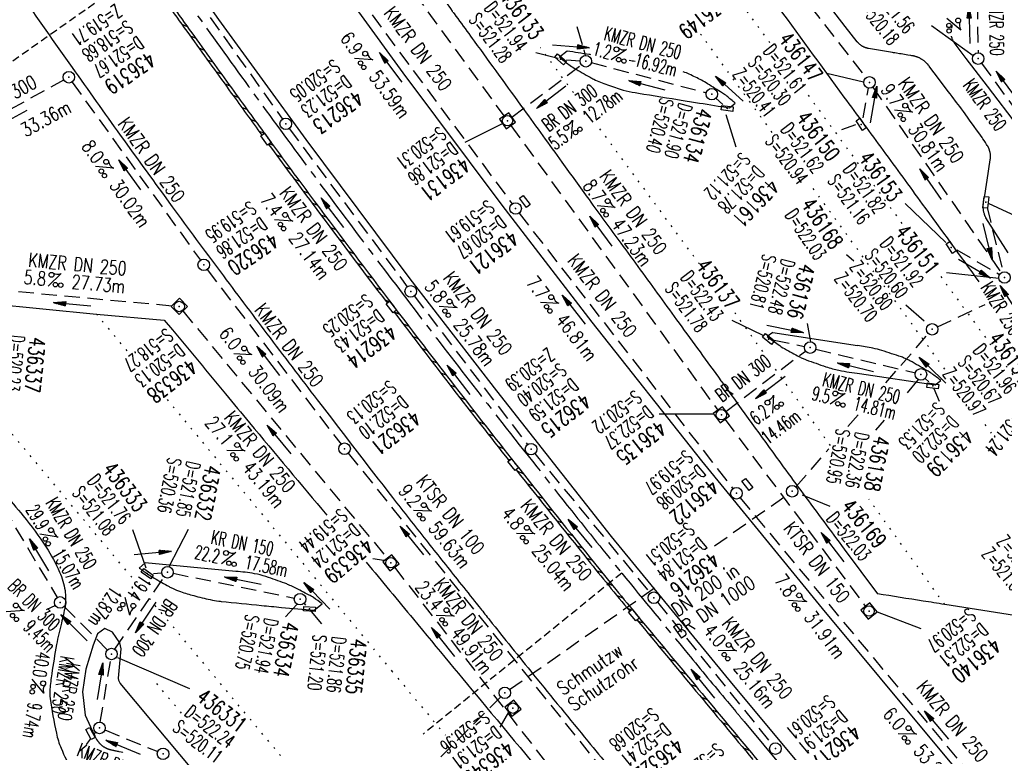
# Model space of a CAD drawing. Extents: x 454519 to 459636, y 422856 to 428936.
# Tile 15 of 82: x 458339 to 458467, y 423954 to 424049. Entities that reach past the tile are written whole.
import ezdxf
from ezdxf.enums import TextEntityAlignment as Align

# ---------------------------------------------------------------- set-up
doc = ezdxf.new("R2010")
doc.units = 0
doc.header["$LTSCALE"] = 2
doc.header["$MEASUREMENT"] = 0
for name, pattern in [('ACHSE', [5.5, 4, -0.5, 0.5, -0.5]), ('AUSGEZOGEN', [0]), ('GESTRICH-X2', [1.5, 1, -0.5]), ('GESTRICHELT', [0.75, 0.5, -0.25]), ('PUNKTX2_STR', [0.6, 0.1, -0.5])]:
    doc.linetypes.add(name, pattern=pattern)
doc.layers.get('0').update_dxf_attribs({"linetype": 'CONTINUOUS'})
for name, color, linetype in [('ACHSETOP', 1, 'ACHSE'), ('FBR', 8, 'CONTINUOUS'), ('FBR_neu', 1, 'AUSGEZOGEN'), ('HEKTOM', 1, 'GESTRICHELT'), ('KANAL', 7, 'GESTRICH-X2'), ('NUTZUNG', 8, 'PUNKTX2_STR'), ('PFEIL', 7, 'CONTINUOUS'), ('RINNE', 8, 'CONTINUOUS'), ('SCHACHTNR', 6, 'CONTINUOUS'), ('SCHMUTZW', 30, 'GESTRICH-X2'), ('SCHSYMBOL', 7, 'CONTINUOUS'), ('TEXTO', 4, 'CONTINUOUS'), ('TEXTU', 4, 'CONTINUOUS')]:
    doc.layers.add(name, color=color, linetype=linetype)
doc.styles.add('ROMANS', font='romans.shx', dxfattribs={"width": 0.8})

# ---------------------------------------------------------------- blocks, each defined once
blk = doc.blocks.new('30S')
at = {"color": 0}
for p, q in [((-0.75, -0.58), (-0.75, 0)), ((-0.75, 0), (0.75, 0)), ((0.75, 0), (0.75, -0.58)), ((0.75, -0.58), (-0.75, -0.58))]:
    blk.add_line(p, q, dxfattribs=at)
blk.add_point((0, 0), dxfattribs=at)
blk = doc.blocks.new('PROM')
blk.add_line((1.57, 1.82), (0.02, 0.02))
for centre, radius in [((0.32, 1.51), 0.317), ((0.94, 0.29), 0.283), ((1.64, 0.29), 0.283)]:
    blk.add_circle(centre, radius)
blk.add_arc((0.99, 2.68), 1.03, 239.1414, 303.3549)
blk = doc.blocks.new('PFEIL2')
at = {"color": 0}
for p, q in [((0.88, 0), (-2.4, -0.01)), ((0.88, -0.27), (0.88, 0.28)), ((0.88, 0.28), (2.43, 0.01)), ((0.91, 0.27), (0.88, 0.26)), ((0.97, 0.26), (0.88, 0.25)), ((1.02, 0.25), (0.88, 0.23)), ((1.07, 0.24), (0.88, 0.21)), ((1.13, 0.23), (0.88, 0.19)), ((1.18, 0.22), (0.88, 0.17)), ((1.24, 0.21), (0.88, 0.15)), ((1.29, 0.21), (0.88, 0.14)), ((1.34, 0.2), (0.88, 0.12)), ((1.4, 0.19), (0.88, 0.1)), ((1.45, 0.18), (0.88, 0.08)), ((1.51, 0.17), (0.88, 0.06)), ((1.56, 0.16), (0.88, 0.04)), ((1.61, 0.15), (0.88, 0.02)), ((1.67, 0.14), (0.88, 0.01)), ((1.72, 0.13), (0.88, -0.01)), ((1.78, 0.12), (0.88, -0.03)), ((1.83, 0.11), (0.88, -0.05)), ((1.88, 0.1), (0.88, -0.07)), ((1.94, 0.09), (0.88, -0.09)), ((2.05, 0.08), (0.88, -0.12)), ((1.99, 0.08), (0.88, -0.11)), ((2.1, 0.07), (0.88, -0.14)), ((2.15, 0.06), (0.88, -0.16)), ((2.21, 0.05), (0.88, -0.18)), ((2.26, 0.04), (0.88, -0.2)), ((2.32, 0.03), (0.88, -0.22)), ((2.37, 0.02), (0.88, -0.23)), ((2.42, 0.01), (0.88, -0.25)), ((2.43, 0.01), (0.88, -0.27))]:
    blk.add_line(p, q, dxfattribs=at)
blk = doc.blocks.new('GST')
at = {"color": 0}
blk.add_circle((0, 0), 0.75, dxfattribs=at)
blk.add_point((0, 0), dxfattribs=at)
blk = doc.blocks.new('10')
blk.add_blockref('GST', (0, 0))
blk = doc.blocks.new('30')
at = {"color": 0}
for p, q in [((-0.75, -0.29), (-0.75, 0.29)), ((-0.75, 0.29), (0.75, 0.29)), ((0.75, 0.29), (0.75, -0.29)), ((0.75, -0.29), (-0.75, -0.29))]:
    blk.add_line(p, q, dxfattribs=at)
blk.add_point((0, 0), dxfattribs=at)
blk = doc.blocks.new('13')
blk.add_lwpolyline([(0.76, 1.22), (-0.75, 1.22), (-0.75, 1.8), (0.76, 1.8)], close=True)
at = {"rotation": 180}
blk.add_blockref('GST', (0, 0), dxfattribs=at)
blk = doc.blocks.new('20')
blk.add_lwpolyline([(-0.75, -0.75), (0.75, -0.75), (0.75, 0.75), (-0.75, 0.75)], close=True)
blk.add_circle((0, 0), 0.676)
blk.add_point((0, 0))

msp = doc.modelspace()

# ---------------------------------------------------------------- linework, layer by layer
at = {"layer": 'ACHSETOP'}
for points in [[(458142.07, 424478.93, -0.000001), (458146.87, 424467.39, 0.000017)], [(458190.07, 424363.51, 0.000003), (458193.38, 424355.55, 0.000002), (458197.9, 424344.68, 0.000394)], [(458529.04, 423842.41, 0.000015), (458537.05, 423832.81, -0.000008), (458545.06, 423823.21, -0.000003), (458553.06, 423813.61, -0.000003), (458561.07, 423804.01, -0.000006), (458569.08, 423794.41, 0.000006), (458577.08, 423784.81, 0.000004), (458581.72, 423779.26, 0.000001), (458590.82, 423768.34)], [(458328.66, 424098, 0.00209), (458335.55, 424087.59, 0.002084), (458342.55, 424077.21, 0.002076), (458349.63, 424066.9, 0.002079), (458356.78, 424056.66, 0.002089), (458364.03, 424046.46, 0.002092), (458371.35, 424036.34, 0.002089), (458378.76, 424026.29, 0.002086), (458386.27, 424016.28, 0.002076), (458393.97, 424006.17, 0.002148), (458401.51, 423996.46, 0.002013), (458410.57, 423984.98, 0.00284), (458417.08, 423976.9, 0.00106), (458425.68, 423966.39, 0.001798), (458430.79, 423960.23), (458431.88, 423958.92, -0.000009), (458432.97, 423957.61), (458448.98, 423938.41), (458465, 423919.21, 0.000003), (458473, 423909.61, -0.000003), (458481.01, 423900.01), (458497.02, 423880.81), (458513.03, 423861.61)]]:
    msp.add_lwpolyline(points, format="xyb", dxfattribs=at)
at = {"layer": 'FBR', "flags": 128}
msp.add_lwpolyline([(458124.18, 424515.99, -0.001577), (458129.72, 424503.52, -0.003444), (458132.2, 424497.78, -0.000868), (458136.37, 424487.88, -0.000698), (458141.52, 424475.57, -0.000083), (458141.72, 424475.08, -0.000002), (458149.18, 424457.16, -0.000619), (458151.25, 424452.15, -0.000287), (458155.71, 424441.34)], format="xyb", dxfattribs=at)
at = {"layer": 'FBR'}
for points in [[(458459.93, 423928.3), (458446.14, 423944.88), (458431.59, 423962.34), (458415.76, 423981.66), (458400.84, 424000.58), (458389.61, 424015.12), (458376.1, 424033.23), (458364.72, 424048.83), (458351.41, 424067.75), (458338.27, 424087.04), (458331.53, 424097.2), (458317.13, 424119.48), (458306.28, 424136.98), (458294.33, 424156.78), (458282.5, 424177.09), (458271.07, 424197.52), (458260.68, 424216.67), (458249.9, 424237.26)], [(458467.28, 424018.51), (458464.37, 424023.06), (458464.35, 424023.09), (458464.32, 424023.17), (458464.29, 424023.23), (458464.27, 424023.27), (458464.25, 424023.32), (458464.22, 424023.39), (458464.21, 424023.43), (458464.19, 424023.47), (458464.18, 424023.51), (458464.17, 424023.56), (458464.14, 424023.65), (458464.11, 424023.74), (458464.09, 424023.83), (458464.07, 424023.94), (458464.06, 424024.01), (458464.06, 424024.04), (458464.05, 424024.08), (458464.05, 424024.1), (458464.05, 424024.11), (458464.04, 424024.15), (458464.04, 424024.19), (458464.03, 424024.26), (458464.03, 424024.31), (458464.02, 424024.4), (458464.02, 424024.46), (458464.02, 424024.52), (458464.02, 424024.59), (458464.02, 424024.67), (458464.03, 424024.74), (458464.03, 424024.78), (458464.04, 424024.83), (458464.04, 424024.86), (458464.04, 424024.87), (458464.04, 424024.87), (458464.04, 424024.88), (458464.05, 424024.94), (458464.06, 424024.98), (458464.07, 424025.08), (458464.1, 424025.27), (458464.12, 424025.38), (458464.19, 424025.8), (458464.22, 424025.96), (458464.46, 424027.39), (458464.54, 424027.94), (458464.93, 424030.59), (458464.94, 424030.64), (458464.95, 424030.75), (458464.96, 424030.8), (458464.96, 424030.87), (458464.96, 424030.92), (458464.97, 424031), (458464.97, 424031.06), (458464.96, 424031.14), (458464.96, 424031.2), (458464.95, 424031.3), (458464.95, 424031.37), (458464.94, 424031.44), (458464.93, 424031.5), (458464.92, 424031.53), (458464.91, 424031.58), (458464.9, 424031.64), (458464.89, 424031.69), (458464.87, 424031.74), (458464.86, 424031.78), (458464.85, 424031.82), (458464.84, 424031.87), (458464.82, 424031.91), (458464.81, 424031.94), (458464.8, 424031.98), (458464.78, 424032.03), (458464.76, 424032.08), (458464.74, 424032.12), (458464.72, 424032.17), (458464.69, 424032.23), (458464.66, 424032.29), (458464.64, 424032.32), (458464.62, 424032.36), (458464.61, 424032.38), (458464.55, 424032.47), (458464.47, 424032.59), (458464.42, 424032.68), (458464.31, 424032.84), (458464.14, 424033.1), (458463.98, 424033.34), (458463.88, 424033.5), (458463.68, 424033.78), (458463.46, 424034.08), (458463.16, 424034.5), (458462.84, 424034.93), (458462.25, 424035.75), (458461.97, 424036.14), (458461.46, 424036.85), (458461.19, 424037.22), (458460.97, 424037.54), (458460.57, 424038.06), (458460, 424038.8), (458459.71, 424039.17), (458459.47, 424039.48), (458458.08, 424041.32), (458457.65, 424041.89), (458457.23, 424042.44), (458457.01, 424042.74), (458456.94, 424042.83), (458456.93, 424042.85), (458456.91, 424042.87), (458456.9, 424042.88), (458456.89, 424042.89), (458456.89, 424042.89), (458456.89, 424042.89), (458456.89, 424042.9), (458456.89, 424042.9), (458456.87, 424042.92), (458456.86, 424042.93), (458456.81, 424043), (458456.78, 424043.03), (458456.74, 424043.07), (458456.73, 424043.08), (458456.7, 424043.11), (458456.66, 424043.15), (458456.57, 424043.24), (458456.47, 424043.33), (458456.42, 424043.38), (458456.34, 424043.44), (458456.25, 424043.51), (458456.22, 424043.53), (458456.14, 424043.58), (458456.08, 424043.62), (458456.04, 424043.64), (458456.01, 424043.67), (458455.98, 424043.68), (458455.94, 424043.7), (458455.92, 424043.72), (458455.86, 424043.75), (458455.79, 424043.79), (458455.73, 424043.82), (458455.69, 424043.84), (458455.62, 424043.87), (458455.59, 424043.88), (458455.52, 424043.91), (458455.46, 424043.93), (458455.39, 424043.96), (458455.35, 424043.97), (458455.3, 424043.99), (458455.21, 424044.01), (458455.17, 424044.03), (458455.13, 424044.04), (458455.11, 424044.04), (458455.07, 424044.05), (458455.01, 424044.07), (458454.95, 424044.08), (458454.91, 424044.09), (458454.87, 424044.09), (458454.83, 424044.1), (458454.8, 424044.11), (458454.77, 424044.11), (458454.62, 424044.14), (458454.24, 424044.2), (458454.01, 424044.23), (458453.37, 424044.34), (458453.13, 424044.38), (458452.76, 424044.44), (458452.54, 424044.47), (458452.38, 424044.5), (458452.25, 424044.52), (458449.13, 424045.06), (458449.05, 424045.07), (458449.01, 424045.08), (458448.97, 424045.09), (458448.96, 424045.09), (458448.95, 424045.1), (458448.92, 424045.1), (458448.9, 424045.11), (458448.86, 424045.12), (458448.84, 424045.12), (458448.83, 424045.13), (458448.81, 424045.13), (458448.81, 424045.14), (458448.79, 424045.14), (458448.78, 424045.14), (458448.76, 424045.15), (458448.74, 424045.16), (458448.72, 424045.16), (458448.69, 424045.18), (458448.66, 424045.19), (458448.64, 424045.19), (458448.63, 424045.2), (458448.6, 424045.21), (458448.57, 424045.22), (458448.53, 424045.24), (458448.49, 424045.26), (458448.45, 424045.28), (458448.42, 424045.3), (458448.4, 424045.31), (458448.36, 424045.33), (458448.31, 424045.36), (458448.29, 424045.37), (458448.26, 424045.39), (458448.22, 424045.42), (458448.18, 424045.44), (458448.15, 424045.46), (458448.07, 424045.52), (458447.99, 424045.59), (458447.94, 424045.63), (458447.92, 424045.66), (458447.88, 424045.69), (458447.86, 424045.71), (458447.84, 424045.74), (458447.82, 424045.75), (458447.81, 424045.77), (458447.79, 424045.79), (458447.78, 424045.8), (458447.75, 424045.83), (458447.7, 424045.89), (458447.69, 424045.91), (458447.66, 424045.94), (458446.11, 424047.9), (458441.56, 424053.83)], [(458459.95, 424047.69), (458459.98, 424047.92), (458460, 424048.07), (458460.01, 424048.11)], [(458468.61, 424034.89), (458464.59, 424040.18), (458461.83, 424043.76), (458460.27, 424045.82), (458460.27, 424045.82), (458460.26, 424045.83), (458460.26, 424045.84), (458460.24, 424045.86), (458460.23, 424045.88), (458460.22, 424045.9), (458460.2, 424045.92), (458460.19, 424045.94), (458460.18, 424045.96), (458460.16, 424045.99), (458460.14, 424046.02), (458460.13, 424046.03), (458460.13, 424046.04), (458460.12, 424046.06), (458460.11, 424046.08), (458460.09, 424046.11), (458460.07, 424046.16), (458460.06, 424046.17), (458460.04, 424046.23), (458460.01, 424046.31), (458459.99, 424046.36), (458459.97, 424046.43), (458459.95, 424046.48), (458459.94, 424046.52), (458459.94, 424046.54), (458459.93, 424046.57), (458459.92, 424046.59), (458459.91, 424046.64), (458459.91, 424046.67)], [(458349.09, 423954.96), (458349.1, 423954.96), (458349.11, 423954.95), (458349.13, 423954.92), (458349.16, 423954.89), (458349.17, 423954.87), (458349.2, 423954.84), (458349.22, 423954.82), (458349.24, 423954.8), (458349.27, 423954.77), (458349.29, 423954.74), (458349.32, 423954.71), (458349.34, 423954.7), (458349.37, 423954.67), (458349.4, 423954.63), (458349.44, 423954.6), (458349.47, 423954.58), (458349.49, 423954.56), (458349.55, 423954.51), (458349.6, 423954.47), (458349.64, 423954.45), (458349.68, 423954.42), (458349.71, 423954.39), (458349.75, 423954.37), (458349.77, 423954.35), (458349.79, 423954.34), (458349.81, 423954.33), (458349.84, 423954.31), (458349.87, 423954.29), (458349.9, 423954.27), (458349.93, 423954.26), (458349.95, 423954.24), (458349.98, 423954.23), (458350, 423954.22), (458350.03, 423954.2), (458350.07, 423954.18), (458350.1, 423954.16), (458350.14, 423954.15), (458350.17, 423954.14), (458350.21, 423954.12), (458350.25, 423954.1), (458350.29, 423954.08), (458350.33, 423954.07), (458350.36, 423954.06), (458350.39, 423954.05), (458350.41, 423954.04), (458350.45, 423954.03), (458350.46, 423954.02), (458350.48, 423954.02), (458350.49, 423954.01), (458350.51, 423954.01), (458350.51, 423954.01), (458350.54, 423954), (458350.55, 423954), (458350.57, 423953.99), (458350.59, 423953.98), (458350.61, 423953.98), (458350.63, 423953.98), (458350.66, 423953.97), (458350.69, 423953.96), (458350.73, 423953.95), (458350.74, 423953.95), (458350.75, 423953.95), (458350.84, 423953.93), (458350.94, 423953.91), (458350.99, 423953.9), (458351.02, 423953.89), (458351.05, 423953.88), (458351.07, 423953.88), (458351.1, 423953.87), (458351.1, 423953.87), (458351.14, 423953.86), (458351.16, 423953.86), (458351.2, 423953.85), (458351.25, 423953.84), (458351.32, 423953.82), (458351.41, 423953.8), (458351.55, 423953.77), (458351.67, 423953.75), (458351.76, 423953.73), (458352.07, 423953.66), (458352.21, 423953.63), (458352.27, 423953.61)]]:
    msp.add_lwpolyline(points, dxfattribs=at)
at = {"layer": 'FBR', "flags": 128}
msp.add_lwpolyline([(458501.78, 423902.09), (458486.35, 423920.54), (458473.06, 423936.45), (458458, 423954.47), (458443.16, 423972.29), (458427.47, 423991.48), (458413.23, 424009.49), (458401.54, 424024.69), (458388.66, 424041.89), (458377.5, 424057.33), (458364.01, 424076.41)], dxfattribs=at)
at = {"layer": 'FBR'}
msp.add_lwpolyline([(458332.59, 424061.3, 0.001568), (458338.86, 424052.27, 0.001541), (458345.67, 424042.59, 0.00169), (458351.94, 424033.8, 0.002141), (458358.68, 424024.5, 0.002331), (458364.95, 424016.02, 0.001715), (458370.98, 424007.99, 0.001593), (458377.53, 423999.39, 0.001384), (458387.29, 423986.73, 0.003127), (458391.66, 423981.16, 0.000049), (458395.69, 423976.1, 0.000087), (458397.96, 423973.25, 0.000019), (458398.71, 423972.31, 0.000012), (458399.9, 423970.81, 0.002257), (458405.62, 423963.7, 0.001846), (458412.68, 423955.07, 0.001205), (458418.21, 423948.38, 0.000847), (458426.12, 423938.91, 0.001414), (458436.07, 423927.1, -0.00203), (458443, 423918.86, -0.001023), (458451.02, 423909.2, 0.001162), (458458.1, 423900.68, 0.000033), (458464.23, 423893.33, -0.000061), (458469.89, 423886.54, -0.000022)], format="xyb", dxfattribs=at)
msp.add_arc((458351.55, 423956.93), 3.15, 203.9513, 218.7245, dxfattribs=at)
at = {"layer": 'FBR_neu', "color": 8}
for points in [[(458430.6, 424059.7, 0.00003), (458436.83, 424051.19, 0.000021), (458445.94, 424038.74, 0.000066), (458451.03, 424031.79, -0.000128), (458456.11, 424024.85, -0.001151), (458463.45, 424014.76, 0.00079)], [(458384.12, 424064.93, -0.000136), (458391.77, 424054.45, -0.000442)], [(458394.12, 424051.22, -0.000239), (458397.9, 424046.02, -0.00014), (458404.34, 424037.14, -0.000431), (458409.29, 424030.3, 0.000605), (458412.82, 424025.43, 0.001272), (458416.96, 424019.75, -0.001046), (458422, 424012.85, -0.000112), (458424.52, 424009.37, -0.000052), (458429.96, 424001.89, -0.000262), (458430.79, 424000.74, 0.00003), (458438.05, 423990.72, 0.00259), (458440.65, 423987.18, 0.001273), (458445.97, 423980.03)], [(458413.05, 424044.24, -0.000135), (458412.85, 424044.27, -0.000329), (458409.99, 424044.72)], [(458418.81, 424043.37, -0.000063), (458418.04, 424043.48, -0.00079)], [(458431.8, 424037.95, 0.012191), (458430.71, 424038.87, 0.025609), (458430.15, 424039.26, 0.004945), (458428.21, 424040.48, 0.01301), (458427.45, 424040.92, 0.019218), (458425.85, 424041.71, 0.017076), (458425.07, 424042.02, 0.020161)], [(458307.88, 424023.21, 0.031441), (458309.92, 424019.98, 0.00735), (458313.27, 424015.5, 0.010022), (458315.84, 424012.31, 0.00196), (458322.43, 424004.49, -0.001561), (458330.71, 423994.68, -0.001074), (458334.33, 423990.36, -0.000774), (458339.32, 423984.34, -0.028855), (458342.31, 423980.26, -0.04004), (458344.05, 423977.04, -0.064648), (458344.76, 423974.64, -0.078908), (458344.76, 423972.59, -0.026248), (458344.29, 423970.41, 0.020463), (458343.66, 423967.62, 0.008187), (458343.03, 423963.81, 0.015784), (458342.8, 423961.82, 0.057668), (458342.83, 423960.62, 0.01513), (458343.63, 423956.11, 0.048717), (458344.25, 423954.14, 0.030676), (458345.71, 423951.2)], [(458358.74, 424008.52, 0.000817), (458365.6, 424000.18, 0.001812), (458368.71, 423996.43, 0.000096), (458378.76, 423984.44, -0.000932)], [(458458.51, 424001.94, 0.01158), (458457.33, 424002.82, 0.022372), (458456.69, 424003.24, 0.0057), (458454.51, 424004.48, 0.021179), (458453.9, 424004.78, 0.023881), (458453.4, 424004.98, 0.004777), (458450.85, 424005.82, 0.026454), (458449.7, 424006.11, 0.015539), (458447.71, 424006.46)], [(458383.89, 423978.3, -0.000503), (458390.01, 423970.91, 0.000697), (458399.38, 423959.62, 0.000208), (458411.35, 423945.24, 0.000274), (458414.89, 423941, 0.00065)]]:
    msp.add_lwpolyline(points, format="xyb", dxfattribs=at)
for points in [[(458303.93, 424095.58), (458306.35, 424084.22), (458307.14, 424073.65), (458306.58, 424060.65), (458306.2, 424049.58), (458307.43, 424039.42), (458309.84, 424031.54), (458314.3, 424023.1), (458316.93, 424019.55), (458319.38, 424017.09), (458321.57, 424015.45), (458325.31, 424013.5), (458328.73, 424012.46), (458334.86, 424011.94), (458348.84, 424010.56), (458357.65, 424009.74)], [(458357.65, 424009.74), (458358.74, 424008.52)], [(458457.79, 424001.34), (458458.51, 424001.94)]]:
    msp.add_lwpolyline(points, dxfattribs=at)
at = {"layer": 'FBR_neu', "color": 8, "flags": 128}
for points in [[(458409.99, 424044.72), (458408.98, 424043.94)], [(458431.06, 424037.35), (458431.8, 424037.95)], [(458436.69, 424008.18), (458435.98, 424007.63)], [(458436.69, 424008.18), (458447.71, 424006.46)], [(458447.97, 424002.83), (458457.79, 424001.34)], [(458445.97, 423980.03), (458450.28, 423974.21)], [(458412.73, 423894.73), (458408.87, 423894.97), (458408.52, 423895.05), (458408.23, 423895.23), (458394.12, 423912.1), (458387.39, 423920.15), (458380.66, 423928.23), (458371.4, 423939.32), (458365.65, 423946.2), (458351.94, 423962.62), (458351.76, 423962.97), (458351.72, 423963.27), (458352.07, 423967.07), (458351.86, 423967.83), (458350.93, 423969.23), (458349.93, 423969.71), (458348.99, 423969.02), (458348.42, 423967.54), (458347.45, 423964.41), (458347.03, 423961.48), (458347.37, 423958.46), (458348.56, 423955.89)], [(458348.56, 423955.89), (458348.67, 423955.66)]]:
    msp.add_lwpolyline(points, dxfattribs=at)
for points in [[(458408.98, 424043.94, 0.014171), (458410.21, 424042.96, 0.027619), (458410.88, 424042.51, 0.00412), (458412.97, 424041.31, 0.018462), (458413.44, 424041.06, 0.011781), (458414.3, 424040.68, 0.011123), (458415.23, 424040.32, 0.019741), (458417.27, 424039.66, 0.02674), (458418.82, 424039.32, 0.001071), (458419.23, 424039.25, 0.000075), (458425.06, 424038.31, 0.000652), (458427.18, 424037.97, 0.000356), (458431.06, 424037.35)], [(458435.98, 424007.63, 0.014279), (458437.38, 424006.59, 0.024794), (458438.23, 424006.06, 0.003676), (458440.16, 424005, 0.015241), (458440.64, 424004.77, 0.022278), (458441.03, 424004.61, 0.003433), (458443.59, 424003.71, 0.032879), (458445.29, 424003.25, 0.021354), (458447.97, 424002.83)], [(458503.42, 423903.14, -0.008279), (458501.53, 423907.37, -0.019118), (458500.81, 423909.25, -0.005765), (458497.37, 423919.76, -0.028176), (458496.82, 423921.96, -0.009628), (458496.13, 423925.89, -0.004179), (458494.8, 423935, -0.010231), (458493.84, 423943.25, 0.013538), (458493.07, 423949.47, 0.028339), (458492.02, 423954.49, 0.048663), (458490.97, 423957.29, 0.008566), (458489.94, 423959.29, 0.007965), (458488.76, 423961.41, 0.00306), (458488.17, 423962.42, 0.006357), (458487.87, 423962.9, 0.053013), (458487, 423964.01, 0.029855), (458485.15, 423965.69, 0.010834), (458483.49, 423966.97, 0.020567), (458482.57, 423967.59, 0.005489), (458481.87, 423968.01, 0.011944), (458481.54, 423968.19, 0.017287), (458480.83, 423968.54, 0.011755), (458479.75, 423968.98, 0.011195), (458478.76, 423969.34, 0.011583), (458477.78, 423969.64, 0.014543), (458475.91, 423970.11, 0.015186), (458474.1, 423970.45, 0.001437), (458471.37, 423970.87, -0.001598), (458468.92, 423971.25), (458459.02, 423972.83, 0.000016), (458456.22, 423973.27, 0.000007), (458450.28, 423974.21)]]:
    msp.add_lwpolyline(points, format="xyb", dxfattribs=at)
msp.add_lwpolyline([(458354.41, 423977.56, 0.009898), (458355.63, 423976.69, 0.017706), (458356.34, 423976.25, 0.003652), (458358.29, 423975.14, 0.017912), (458358.7, 423974.93, 0.026922), (458359.77, 423974.5, 0.01727), (458361.49, 423973.97, 0.012116), (458363.62, 423973.45, 0.023732), (458364.73, 423973.27, 0.004143), (458365.05, 423973.23, 0.000253), (458370.29, 423972.7, 0.002788), (458372.86, 423972.45, 0.001675), (458377.13, 423972.08), (458378.15, 423972.93, 0.011458), (458377.02, 423973.72, 0.023933), (458376.46, 423974.05, 0.004365), (458374.5, 423975.06, 0.012201), (458373.79, 423975.39, 0.018977), (458373.32, 423975.58, 0.003725), (458370.86, 423976.44, 0.038579), (458369.38, 423976.82, 0.023768), (458366.93, 423977.13), (458355.16, 423978.25)], format="xyb", close=True, dxfattribs=at)
at = {"layer": 'HEKTOM'}
for p, q in [((458354.72, 424055.21), (458318.76, 424029.87)), ((458417.09, 423976.91), (458391.26, 423955.98))]:
    msp.add_line(p, q, dxfattribs=at)
at = {"layer": 'KANAL'}
for p, q in [((458342.78, 424078.44), (458373, 424035.88)), ((458377.75, 424069.22), (458401.78, 424036.28)), ((458428.62, 424067.09), (458448.81, 424041.25)), ((458375.7, 424061.46), (458402.84, 424024.87)), ((458463.23, 424050.85), (458463.37, 424044.49)), ((458402.81, 424036.12), (458411.81, 424042.94)), ((458409.88, 424043.59), (458411.66, 424043.47)), ((458413.12, 424043.22), (458428.03, 424039.31)), ((458463.82, 424043.13), (458469.56, 424035.24)), ((458316.66, 424025.62), (458344.59, 424040.97)), ((458345.68, 424040.7), (458362.34, 424017.56)), ((458448.41, 424036.03), (458449.12, 424039.91)), ((458449.69, 424040.03), (458466.38, 424015.91)), ((458429.31, 424038.62), (458430.22, 424037.78)), ((458402.66, 424035.06), (458429.56, 423998.06)), ((458373.88, 424034.66), (458389.22, 424014.09)), ((458403.74, 424023.67), (458431.52, 423987.86)), ((458464.53, 424024.41), (458466.59, 424016.03)), ((458460.59, 424018.91), (458466.12, 424015.69)), ((458363.23, 424016.35), (458380.61, 423993.65)), ((458332.75, 424014.03), (458358.84, 424011.62)), ((458390.12, 424012.91), (458404.84, 423993.59)), ((458360.06, 424010.97), (458386.62, 423978.81)), ((458436.88, 424007.16), (458440.81, 424006.34)), ((458430.59, 423997.91), (458440.94, 424005.75)), ((458442.28, 424006), (458455.22, 424002.91)), ((458456.47, 424002.19), (458456.94, 424001.75)), ((458430.47, 423996.88), (458448.75, 423972.56)), ((458381.55, 423992.49), (458417.95, 423947.17)), ((458405.78, 423992.44), (458420.78, 423974.28)), ((458432.45, 423986.69), (458465.52, 423946.94)), ((458336.81, 423985.38), (458343.75, 423973.72)), ((458387.56, 423977.66), (458415.46, 423941.71)), ((458351.22, 423967), (458357.66, 423976.41)), ((458356.25, 423976.84), (458357.31, 423976.94)), ((458358.81, 423976.88), (458374.56, 423973.66)), ((458344.66, 423972.56), (458350.28, 423966.91)), ((458375.81, 423972.97), (458376, 423972.75)), ((458421.72, 423973.13), (458436.56, 423954.69)), ((458349.34, 423957.53), (458350.69, 423965.66)), ((458349.94, 423956.52), (458356.8, 423953.71))]:
    msp.add_line(p, q, dxfattribs=at)
at = {"layer": 'NUTZUNG', "flags": 128}
for points in [[(458421.99, 424065.36), (458436.4, 424045.66)], [(458436.61, 424034.16), (458434, 424037.73), (458427.32, 424046.93)], [(458410.8, 424039.32), (458406.53, 424045.15)], [(458441.3, 424038.97), (458443.28, 424036.26), (458453.53, 424022.23), (458453.59, 424022.14)], [(458427.16, 424017.06), (458413.67, 424035.4)], [(458459.02, 424003.41), (458446.02, 424021.26), (458441.7, 424027.19)], [(458458.52, 424015.42), (458471.95, 423997.07), (458483.65, 423981.15)], [(458348.84, 424010.56), (458352.8, 424005.77)], [(458435.38, 424005.69), (458431.6, 424010.95)], [(458353.42, 423976.36), (458334.72, 423998.77), (458328.06, 424006.73)], [(458444.17, 423993.47), (458437.02, 424003.41)], [(458358.04, 423999.44), (458387.21, 423964.17)], [(458465.11, 423995.07), (458463.84, 423996.81)], [(458459.02, 423972.83), (458449.17, 423986.51)], [(458388.13, 423934.75), (458385.29, 423938.17), (458355.36, 423974.04)], [(458387.21, 423964.17), (458394.16, 423955.86)], [(458359.87, 423958.72), (458356.63, 423962.6)]]:
    msp.add_lwpolyline(points, dxfattribs=at)
at = {"layer": 'RINNE'}
for p, q in [((458359.93, 424048.21), (458360.62, 424047.92)), ((458361.03, 424046.68), (458361.73, 424046.39)), ((458362.13, 424045.14), (458362.83, 424044.85)), ((458363.24, 424043.6), (458363.94, 424043.31)), ((458364.34, 424042.06), (458365.05, 424041.77)), ((458365.46, 424040.52), (458366.16, 424040.22)), ((458366.58, 424038.97), (458367.28, 424038.68)), ((458367.7, 424037.43), (458368.4, 424037.13)), ((458368.82, 424035.88), (458369.53, 424035.59)), ((458369.95, 424034.33), (458370.65, 424034.04)), ((458371.32, 424032.68), (458371.78, 424032.49)), ((458372.21, 424031.23), (458372.92, 424030.94)), ((458373.35, 424029.68), (458374.06, 424029.38)), ((458374.5, 424028.12), (458375.21, 424027.83)), ((458375.65, 424026.56), (458376.37, 424026.26)), ((458376.82, 424025), (458377.54, 424024.7)), ((458377.99, 424023.43), (458378.71, 424023.13)), ((458379.16, 424021.86), (458379.89, 424021.56)), ((458380.34, 424020.3), (458381.07, 424020)), ((458381.52, 424018.73), (458382.25, 424018.42)), ((458382.7, 424017.15), (458383.43, 424016.85)), ((458383.89, 424015.58), (458384.62, 424015.28)), ((458385.08, 424014.01), (458385.81, 424013.71)), ((458386.27, 424012.43), (458386.84, 424012.2)), ((458387.53, 424010.83), (458388.2, 424010.55)), ((458388.67, 424009.28), (458389.4, 424008.97)), ((458389.87, 424007.7), (458390.61, 424007.39)), ((458391.08, 424006.12), (458391.82, 424005.81)), ((458392.3, 424004.53), (458393.04, 424004.23)), ((458393.52, 424002.94), (458394.26, 424002.64)), ((458394.74, 424001.36), (458395.48, 424001.05)), ((458395.97, 423999.77), (458396.72, 423999.46)), ((458397.21, 423998.17), (458397.96, 423997.86)), ((458398.45, 423996.58), (458399.2, 423996.27)), ((458399.7, 423994.98), (458400.45, 423994.67)), ((458400.95, 423993.38), (458401.71, 423993.07)), ((458402.21, 423991.77), (458402.58, 423991.62)), ((458403.48, 423990.17), (458404.23, 423989.86)), ((458404.75, 423988.56), (458405.51, 423988.25)), ((458406.02, 423986.95), (458406.78, 423986.64)), ((458407.3, 423985.34), (458408.06, 423985.03)), ((458408.59, 423983.73), (458409.35, 423983.41)), ((458409.88, 423982.11), (458410.64, 423981.8)), ((458411.17, 423980.5), (458411.94, 423980.18)), ((458412.47, 423978.88), (458413.24, 423978.56)), ((458413.78, 423977.26), (458414.55, 423976.94)), ((458415.1, 423975.63), (458415.87, 423975.31)), ((458416.43, 423973.99), (458417.21, 423973.67)), ((458417.78, 423972.35), (458418.32, 423972.13)), ((458419.14, 423970.71), (458419.93, 423970.38)), ((458420.5, 423969.06), (458421.29, 423968.74)), ((458421.87, 423967.42), (458422.66, 423967.09)), ((458423.23, 423965.77), (458424.02, 423965.44)), ((458424.6, 423964.12), (458425.39, 423963.8)), ((458425.97, 423962.48), (458426.76, 423962.15)), ((458427.33, 423960.83), (458428.13, 423960.5)), ((458428.7, 423959.18), (458429.49, 423958.85)), ((458430.07, 423957.53), (458430.86, 423957.21)), ((458431.44, 423955.89), (458432.23, 423955.56)), ((458432.81, 423954.24), (458433.6, 423953.91))]:
    msp.add_line(p, q, dxfattribs=at)
for points in [[(458323.12, 424102.9, 0.001887), (458325.26, 424099.62, 0.000966), (458331.25, 424090.56, 0.000776), (458336.73, 424082.34, 0.001353), (458339.89, 424077.63, 0.001908), (458344.09, 424071.48, 0.001597), (458349.16, 424064.15, 0.000738), (458352.98, 424058.68, 0.001137), (458355.48, 424055.14, 0.001104), (458358.95, 424050.26, 0.00074), (458364.17, 424042.99, 0.000931), (458366.68, 424039.5, 0.000534), (458371.09, 424033.44, 0.003043), (458377.17, 424025.19, 0.00184), (458387.37, 424011.65, 0.002289), (458395.45, 424001.1, 0.002414), (458403.21, 423991.16, 0.00226), (458412.98, 423978.88, 0.003794), (458418.89, 423971.63, 0.000203), (458427.02, 423961.84, 0.00021), (458434.89, 423952.37, 0.00004), (458445.78, 423939.27, 0.00008), (458450.29, 423933.84, 0.000688)], [(458355.59, 424054.3, 0.000966), (458358.63, 424050.03, 0.00074), (458363.84, 424042.75, 0.000931), (458366.36, 424039.27, 0.00048), (458370.32, 424033.81, 0.003043)], [(458371.21, 424032.6, 0.00282), (458376.85, 424024.95, 0.001758), (458386.59, 424012.01, 0.002289)], [(458387.5, 424010.81, 0.00216), (458395.13, 424000.85, 0.00227), (458402.43, 423991.5, 0.00226)], [(458403.36, 423990.32, 0.002152), (458412.67, 423978.63, 0.00349), (458418.11, 423971.96, 0.000203)], [(458419.07, 423970.8, 0.000191), (458426.71, 423961.58, 0.000197), (458434.1, 423952.69, 0.00004)]]:
    msp.add_lwpolyline(points, format="xyb", dxfattribs=at)
at = {"layer": 'SCHACHTNR'}
for p, q in [((458411.97, 424045.54), (458411.27, 424047.85)), ((458462.71, 424044.09), (458457.32, 424047.99)), ((458408.82, 424043.74), (458405.93, 424044.49)), ((458412.38, 424044.16), (458412.17, 424044.88)), ((458448.46, 424040.69), (458443.7, 424041.8)), ((458430.6, 424036.48), (458431.9, 424032.26)), ((458401.56, 424035.28), (458396.67, 424032.84)), ((458447.42, 424035.12), (458445.63, 424034.47)), ((458459.15, 424019.85), (458453.87, 424024.9)), ((458464.67, 424024.95), (458468.87, 424023.02)), ((458447.24, 424017.41), (458446.25, 424018.25)), ((458466.06, 424015.17), (458459.24, 424015.93)), ((458456.37, 424009.65), (458453.97, 424011.69)), ((458435.45, 424007.77), (458431.4, 424009.7)), ((458441.63, 424006.93), (458441.18, 424009.33)), ((458455.59, 424002.04), (458454.14, 424000.32)), ((458457.63, 424000.9), (458458.29, 423999.22)), ((458428.89, 423997.57), (458421.95, 423997.54)), ((458451.17, 423996.79), (458450.05, 423995.46)), ((458440.51, 423987.09), (458444.08, 423985.59)), ((458355.31, 423977.54), (458353.57, 423982.52)), ((458358.28, 423977.75), (458360.8, 423982.59)), ((458386.19, 423978.55), (458384.76, 423978.76)), ((458343.53, 423972.69), (458342.32, 423972.11)), ((458374.89, 423972.82), (458373.39, 423971.23)), ((458376.71, 423971.93), (458378.07, 423970.29)), ((458450.26, 423971.89), (458455.94, 423969.72)), ((458351.56, 423965.95), (458360.91, 423961.9)), ((458402.37, 423958.82), (458401.24, 423956.9)), ((458348.68, 423956.21), (458348.54, 423956.02)), ((458348.03, 423955.33), (458347.51, 423954.63))]:
    msp.add_line(p, q, dxfattribs=at)
at = {"layer": 'SCHMUTZW', "flags": 128}
for points in [[(458458.07, 424008.88), (458464.29, 424011.8)], [(458451.38, 424001.61), (458456.9, 424008)], [(458446.46, 423995.93), (458447.83, 423997.51)], [(458439.7, 423988.1), (458443.96, 423993.03)], [(458429.11, 423980.44), (458438.59, 423987.1)], [(458402.51, 423961.77), (458421.72, 423975.25)], [(458401.36, 423960.81), (458361.78, 423921.36)]]:
    msp.add_lwpolyline(points, dxfattribs=at)
at = {"layer": 'SCHSYMBOL'}
msp.add_lwpolyline([(458433.62, 423987.65), (458432.69, 423988.83), (458433.15, 423989.19), (458434.08, 423988.01)], close=True, dxfattribs=at)

# ---------------------------------------------------------------- block references
at = {"layer": 'PFEIL'}
for p, rotation in [((458462.22, 424048.1), 91.16599999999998), ((458410.45, 424045.3), 355.6374), ((458387.06, 424042.6), 126.5626), ((458431.06, 424039.82), 137.4303), ((458467.14, 424040.16), 126.0161), ((458407.92, 424038.74), 217.2178), ((458420.34, 424040.29), 165.3542), ((458449.76, 424037.78), 79.65570000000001), ((458337.76, 424035.89), 208.7806), ((458353.17, 424028.62), 125.7356), ((458457.2, 424027.41), 124.657), ((458379.48, 424023.71), 126.7124), ((458414.36, 424021.3), 126.0195), ((458464.6, 424019.97), 283.8563), ((458462.87, 424016.44), 329.6549), ((458467.53, 424012.22), 121.8551), ((458410.85, 424011.11), 127.7859), ((458345.7, 424011.83), 174.6896), ((458438.28, 424008.61), 348.2634), ((458371.15, 424004.46), 127.4302), ((458395.89, 424002.01), 127.3375), ((458447.45, 424003.65), 166.4432), ((458457.44, 424003.25), 135.7367), ((458436.38, 424001.03), 217.0783), ((458372.57, 423994.25), 129.5431), ((458411.67, 423982.05), 129.5838), ((458389.83, 423981.12), 128.8057), ((458444.45, 423980.26), 126.9629), ((458341.39, 423979.25), 120.8176), ((458356.15, 423979.49), 4.885199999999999), ((458367.87, 423975.93), 168.4983), ((458377.48, 423973.94), 133.729), ((458355.26, 423971.14), 235.6407), ((458345.95, 423969.79), 134.88), ((458393.87, 423967.94), 127.82), ((458349.3, 423962.83), 80.6422), ((458427.61, 423962.53), 128.8245), ((458457.96, 423957.15), 129.7444), ((458352.3, 423954.29), 157.818)]:
    msp.add_blockref('PFEIL2', p, dxfattribs=dict(at, rotation=rotation))
at = {"layer": 'SCHSYMBOL'}
for name, p, rotation in [('30', (458409.13, 424043.65), 139.6357518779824), ('10', (458412.41, 424043.4), 90), ('10', (458463.37, 424043.74), 90), ('10', (458345.25, 424041.32), 90), ('10', (458449.26, 424040.65), 90), ('10', (458428.77, 424039.12), 90), ('30', (458430.78, 424037.27), 352.7741049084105), ('GST', (458373.43, 424035.26), 306.2169999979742), ('20', (458402.23, 424035.67), 34.92672321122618), ('30', (458448.17, 424035.2), 124.4597374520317), ('30S', (458371.09, 424033.44), 306.0437563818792), ('13', (458403.29, 424024.27), 307.5983690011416), ('30', (458464.36, 424025.07), 83.45040493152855), ('30', (458459.86, 424019.22), 124.6945601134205), ('10', (458362.78, 424016.95), 90), ('10', (458466.79, 424015.3), 90), ('GST', (458389.66, 424013.5), 307.2551000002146), ('20', (458359.6, 424011.54), 314.3703735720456), ('30S', (458387.37, 424011.65), 307.4316423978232), ('10', (458457.39, 424008.57), 90), ('30', (458436.13, 424007.31), 140.9538639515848), ('10', (458441.54, 424006.19), 90), ('10', (458455.94, 424002.72), 90), ('30', (458457.48, 424001.22), 172.9076247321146), ('20', (458430.01, 423997.47), 37.07309046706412), ('GST', (458405.29, 423993), 308.2411000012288), ('10', (458381.07, 423993.06), 90), ('30S', (458403.21, 423991.16), 308.7766325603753), ('GST', (458431.97, 423987.27), 129.6406432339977), ('GST', (458439.21, 423987.53), 90), ('20', (458387.09, 423978.24), 307.4740262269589), ('30', (458355.44, 423976.84), 144.6188558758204), ('10', (458358.07, 423977.01), 90), ('GST', (458421.25, 423973.7), 309.1988999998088), ('10', (458344.13, 423973.09), 90), ('10', (458375.29, 423973.51), 90), ('30', (458376.51, 423972.24), 357.0351381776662), ('30S', (458418.89, 423971.63), 309.7168194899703), ('20', (458449.19, 423971.97), 39.28009406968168), ('10', (458350.8, 423966.39), 90), ('10', (458401.89, 423961.34), 90), ('20', (458402.94, 423959.35), 307.6894566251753), ('30S', (458348.31, 423956.2), 298.2709233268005), ('GST', (458349.24, 423956.78), 90), ('GST', (458437.03, 423954.1), 309.8283000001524), ('GST', (458357.49, 423953.42), 90)]:
    msp.add_blockref(name, p, dxfattribs=dict(at, rotation=rotation))
at = {"layer": 'TEXTU'}
for p, rotation in [((458459.26, 424048.98), 271.166), ((458415.69, 424043.56), 345.3542), ((458382.35, 424043.74), 306.5626), ((458452.47, 424037.03), 304.657), ((458410.51, 424033.34), 37.21779999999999), ((458348.69, 424029.71), 305.7356), ((458413.84, 424024.6), 306.0195), ((458371.94, 424022.79), 306.7124), ((458342.54, 424014.17), 354.6896), ((458406.51, 424012.07), 307.7859), ((458393.31, 424011.52), 307.3375), ((458366.64, 424005.41), 307.4302), ((458436.65, 423997.64), 37.07829999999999), ((458444.14, 423998.84), 346.4432), ((458365.74, 423992.82), 309.5431), ((458389.98, 423985.03), 308.8057), ((458341.48, 423981.98), 300.8176), ((458403.38, 423982.06), 309.5838), ((458365.06, 423978.09), 348.4983), ((458352.55, 423973.76), 235.9905859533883), ((458438.71, 423973.35), 306.9629), ((458337.08, 423971.85), 314.88), ((458392.92, 423971.41), 307.82), ((458429.58, 423966.87), 308.8245), ((458340.47, 423963.14), 260.7761530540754), ((458452.96, 423956.03), 309.7444)]:
    msp.add_blockref('PROM', p, dxfattribs=dict(at, rotation=rotation))

# ---------------------------------------------------------------- texts
at = {"layer": 'SCHACHTNR', "style": 'ROMANS'}
for s, height, rotation, width, p in [('D=521.56', 1.8, 308.4564, 0.6, (458449.33, 424052.53)), ('436133', 2, 306.9693, 0.7, (458401.12, 424051.77)), ('436149', 2, 217.9363, 0.7, (458429.96, 424052.14)), ('S=520.18', 1.8, 308.4564, 0.6, (458447.37, 424050.97)), ('Z=519.71', 1.8, 214.8222, 0.6, (458351.32, 424050.88)), ('D=521.94', 1.8, 306.9693, 0.6, (458399.12, 424050.27)), ('S=521.28', 1.8, 306.9693, 0.6, (458397.13, 424048.77)), ('S=518.68', 1.8, 214.8222, 0.6, (458352.75, 424048.83)), ('D=521.67', 1.8, 214.8222, 0.6, (458354.17, 424046.78)), ('436147', 2, 307.4786, 0.7, (458437.34, 424046.22)), ('D=521.61', 1.8, 307.4786, 0.6, (458435.36, 424044.7)), ('436319', 2, 214.8222, 0.7, (458355.6, 424044.73)), ('S=520.30', 1.8, 307.4786, 0.6, (458433.38, 424043.18)), ('S=520.05', 1.8, 216.217, 0.6, (458379.62, 424043.75)), ('Z=520.41', 1.8, 307.4786, 0.6, (458431.39, 424041.66)), ('D=521.23', 1.8, 216.217, 0.6, (458381.09, 424041.72)), ('436213', 2, 216.217, 0.7, (458382.56, 424039.72)), ('S=520.40', 1.8, 254.559, 0.6, (458422.12, 424038.76)), ('D=521.90', 1.8, 254.559, 0.6, (458424.53, 424038.09)), ('436134', 2, 254.559, 0.7, (458426.94, 424037.43)), ('436150', 2, 306.777, 0.7, (458439.63, 424035.99)), ('S=520.31', 1.8, 217.3986, 0.6, (458393.36, 424035.02)), ('D=521.62', 1.8, 306.777, 0.6, (458437.63, 424034.5)), ('S=520.94', 1.8, 306.777, 0.6, (458435.63, 424033)), ('D=521.86', 1.8, 217.3986, 0.6, (458394.88, 424033.03)), ('S=521.12', 1.8, 226.7028, 0.6, (458432.6, 424031.7)), ('436153', 2, 305.9832, 0.7, (458447.76, 424030.79)), ('436131', 2, 217.3986, 0.7, (458396.4, 424031.05)), ('D=521.78', 1.8, 226.7028, 0.6, (458434.42, 424029.98)), ('D=521.82', 1.8, 305.9832, 0.6, (458445.73, 424029.32)), ('S=521.16', 1.8, 305.9832, 0.6, (458443.71, 424027.86)), ('436161', 2, 226.7028, 0.7, (458436.24, 424028.27)), ('S=519.95', 1.8, 214.6327, 0.6, (458368.76, 424025.32)), ('S=519.61', 1.8, 217.5447, 0.6, (458399.62, 424025.48)), ('436168', 2, 303.7143, 0.7, (458440.29, 424024.8)), ('D=520.67', 1.8, 217.5447, 0.6, (458401.15, 424023.5)), ('D=522.03', 1.8, 303.7143, 0.6, (458438.21, 424023.42)), ('D=521.86', 1.8, 214.6327, 0.6, (458370.19, 424023.26)), ('436320', 2, 214.6327, 0.7, (458371.61, 424021.21)), ('436121', 2, 217.5447, 0.7, (458402.67, 424021.51)), ('436151', 2, 307.5926, 0.7, (458452.51, 424021.19)), ('D=521.92', 1.8, 307.5926, 0.6, (458450.53, 424019.66)), ('S=520.81', 1.8, 255.8022, 0.6, (458435.43, 424018.44)), ('S=520.60', 1.8, 307.5926, 0.6, (458448.55, 424018.14)), ('436137', 2, 306.1776, 0.7, (458426.64, 424016.78)), ('D=522.48', 1.8, 255.8022, 0.6, (458437.85, 424017.83)), ('436136', 2, 255.8022, 0.7, (458440.28, 424017.21)), ('Z=520.80', 1.8, 307.5926, 0.6, (458446.57, 424016.61)), ('D=522.43', 1.8, 306.1776, 0.6, (458424.62, 424015.3)), ('Z=520.70', 1.8, 307.5926, 0.6, (458444.59, 424015.09)), ('S=521.78', 1.8, 306.1776, 0.6, (458422.61, 424013.83)), ('S=520.25', 1.8, 217.2551, 0.6, (458383.83, 424013.27)), ('D=521.43', 1.8, 217.2551, 0.6, (458385.33, 424011.3)), ('S=518.27', 1.8, 217.6139, 0.6, (458357.88, 424008.8)), ('436214', 2, 217.2551, 0.7, (458386.86, 424009.3)), ('436154', 2, 307.4304, 0.7, (458464.61, 424007.3)), ('D=520.23', 1.8, 264.23, 0.6, (458337.74, 424007.87)), ('436337', 2, 264.23, 0.7, (458340.22, 424007.62)), ('D=520.13', 1.8, 217.6139, 0.6, (458359.41, 424006.82)), ('D=521.96', 1.8, 307.4304, 0.6, (458462.62, 424005.78)), ('Z=520.39', 1.8, 218.2411, 0.6, (458407.43, 424006.25)), ('436338', 2, 217.6139, 0.7, (458360.93, 424004.84)), ('S=520.40', 1.8, 218.2411, 0.6, (458408.96, 424004.32)), ('S=520.67', 1.8, 307.4304, 0.6, (458460.64, 424004.26)), ('Z=520.97', 1.8, 307.4304, 0.6, (458458.65, 424002.74)), ('S=520.13', 1.8, 218.4703, 0.6, (458386.86, 424002.06)), ('D=521.59', 1.8, 218.2411, 0.6, (458410.52, 424002.35)), ('S=520.72', 1.8, 218.2082, 0.6, (458418.74, 424000.77)), ('D=522.10', 1.8, 218.4703, 0.6, (458388.41, 424000.11)), ('436215', 2, 218.2411, 0.7, (458412.05, 424000.38)), ('S=521.53', 1.8, 225.9513, 0.6, (458457.9, 423999.25)), ('436321', 2, 218.4703, 0.7, (458389.97, 423998.15)), ('D=522.37', 1.8, 218.2082, 0.6, (458420.28, 423998.8)), ('S=521.24', 1.8, 232.1897, 0.6, (458468.58, 423998.75)), ('436135', 2, 218.2082, 0.7, (458421.83, 423996.84)), ('D=522.20', 1.8, 225.9513, 0.6, (458459.7, 423997.51)), ('S=520.95', 1.8, 259.1466, 0.6, (458444.99, 423995.76)), ('D=522.36', 1.8, 259.1466, 0.6, (458447.45, 423995.29)), ('436139', 2, 225.9513, 0.7, (458461.49, 423995.77)), ('436138', 2, 259.1466, 0.7, (458449.9, 423994.82)), ('S=519.97', 1.8, 220.4813, 0.6, (458425.34, 423993.02)), ('S=520.36', 1.8, 258.6455, 0.6, (458358.15, 423992.01)), ('D=521.85', 1.8, 258.6455, 0.6, (458360.6, 423991.52)), ('436333', 2, 307.8495, 0.7, (458349.55, 423990.35)), ('436332', 2, 258.6455, 0.7, (458363.05, 423991.02)), ('D=520.98', 1.8, 220.4813, 0.6, (458426.97, 423991.12)), ('D=521.76', 1.8, 307.8495, 0.6, (458347.57, 423988.82)), ('436122', 2, 220.4813, 0.7, (458428.59, 423989.21)), ('S=521.08', 1.8, 307.8495, 0.6, (458345.6, 423987.29)), ('436169', 2, 309.5487, 0.7, (458445.5, 423985.5)), ('S=519.44', 1.8, 220.1693, 0.6, (458380.49, 423985.4)), ('D=522.03', 1.8, 309.5487, 0.6, (458443.57, 423983.91)), ('D=521.24', 1.8, 220.1693, 0.6, (458382.11, 423983.49)), ('S=520.51', 1.8, 219.1989, 0.6, (458425.57, 423983.62)), ('436339', 2, 220.1693, 0.7, (458383.72, 423981.58)), ('D=521.84', 1.8, 219.1989, 0.6, (458427.16, 423981.69)), ('Z=521.02', 1.8, 309.7561, 0.6, (458465.65, 423980.9)), ('Z=521.06', 1.8, 309.7561, 0.6, (458463.73, 423979.3)), ('436216', 2, 219.1989, 0.7, (458428.73, 423979.75)), ('S=520.97', 1.8, 219.5424, 0.6, (458462.11, 423972.47)), ('S=520.75', 1.8, 258.8973, 0.6, (458368.26, 423971.62)), ('D=521.94', 1.8, 258.8973, 0.6, (458370.71, 423971.14)), ('436334', 2, 258.8973, 0.7, (458373.17, 423970.66)), ('D=522.51', 1.8, 219.5424, 0.6, (458463.7, 423970.54)), ('S=521.20', 1.8, 264.0919, 0.6, (458376.99, 423968.96)), ('D=521.86', 1.8, 264.0919, 0.6, (458379.48, 423968.7)), ('436335', 2, 264.0919, 0.7, (458381.96, 423968.44)), ('436140', 2, 219.5424, 0.7, (458465.29, 423968.62)), ('436331', 2, 322.0966, 0.7, (458361.69, 423960.47)), ('S=520.61', 1.8, 219.8283, 0.6, (458443.83, 423961.21)), ('D=522.24', 1.8, 322.0966, 0.6, (458360.15, 423958.5)), ('S=520.68', 1.8, 218.4579, 0.6, (458420.96, 423959.53)), ('S=520.96', 1.8, 217.6895, 0.6, (458399.02, 423959.16)), ('D=521.91', 1.8, 219.8283, 0.6, (458445.42, 423959.27)), ('S=520.11', 1.8, 322.0966, 0.6, (458358.62, 423956.53)), ('D=521.91', 1.8, 217.6895, 0.6, (458400.55, 423957.18)), ('D=522.41', 1.8, 218.4579, 0.6, (458422.51, 423957.57)), ('436217', 2, 219.8283, 0.7, (458447.05, 423957.36)), ('436340', 2, 217.6895, 0.7, (458402.08, 423955.21)), ('436322', 2, 218.4579, 0.7, (458424.07, 423955.61)), ('S=521.82', 1.8, 219.732, 0.6, (458429.36, 423954.95))]:
    msp.add_text(s, height=height, rotation=rotation, dxfattribs=dict(at, width=width)).set_placement(p)
at = {"layer": 'SCHMUTZW', "style": 'ROMANS', "width": 0.8}
for s, p in [('Schmutzw       DN 200 in', (458409.43, 423960.93)), ('Schutzrohr     BR DN 1000', (458410.86, 423958.85))]:
    msp.add_text(s, height=1.8, rotation=34.5119, dxfattribs=at).set_placement(p)
at = {"layer": 'TEXTO', "style": 'ROMANS'}
for s, rotation, width, p in [('KMZR 250', 271.166, 0.6, (458464.84, 424047.86)), ('KMZR DN 250', 306.5626, 0.75, (458389.88, 424044.5)), ('KMZR DN 250', 345.3542, 0.6, (458419.58, 424044.91)), ('BR DN 300', 28.7806, 0.75, (458336.81, 424037.64)), ('BR DN 300', 37.2178, 0.6, (458410.84, 424036.63)), ('KMZR DN 250', 304.657, 0.75, (458456.53, 424035.23)), ('KMZR 250', 306.0161, 0.6, (458463.52, 424037.21)), ('KMZR DN 250', 305.7356, 0.75, (458355.27, 424030.07)), ('KMZR DN 250', 306.0195, 0.75, (458417.86, 424023.25)), ('KMZR DN 250', 306.7124, 0.75, (458376.33, 424021.11)), ('KMZR DN 250', 354.6896, 0.75, (458346.3, 424016.13)), ('KMZR DN 250', 307.7859, 0.75, (458413.83, 424012.4)), ('KMZR DN 250', 307.3375, 0.75, (458397.67, 424010.1)), ('KMZR 250', 301.8551, 0.6, (458465.61, 424010.81)), ('KMZR DN 250', 307.4302, 0.75, (458373.15, 424005.97)), ('BR DN 300', 37.0783, 0.6, (458433.38, 424001.52)), ('KMZR DN 250', 346.4432, 0.6, (458448, 424000.05)), ('KMZR DN 250', 309.5431, 0.75, (458369.38, 423992.09)), ('KTSR DN 100', 308.8057, 0.75, (458394.14, 423983.93)), ('KMZR DN 250', 300.8176, 0.6, (458344.8, 423981.61)), ('KMZR DN 250', 309.5838, 0.75, (458407.9, 423980.62)), ('KR DN 150', 348.4983, 0.6, (458367.61, 423979.92)), ('KTSR DN 150', 306.9629, 0.75, (458441.7, 423977.76)), ('BR DN 300', 314.88, 0.6, (458340.11, 423972.13)), ('KMZR DN 250', 307.82, 0.75, (458396.47, 423970.33)), ('BR DN 300', 235.9906, 0.6, (458355.65, 423970.27)), ('KMZR DN 250', 308.8245, 0.75, (458433.99, 423965.31)), ('KMZR 250', 260.7762, 0.6, (458343.58, 423962.49)), ('KMZR DN 250', 309.7444, 0.75, (458459.35, 423957.08)), ('KMZR DN 250', 337.818, 0.6, (458350.89, 423951.26))]:
    msp.add_text(s, height=1.8, rotation=rotation, dxfattribs=dict(at, width=width)).set_placement(p, align=Align.CENTER)
at = {"layer": 'TEXTU', "style": 'ROMANS'}
for s, rotation, width, p in [('6.9', 306.5626, 0.75, (458380.41, 424046.36)), ('1.2', 345.3542, 0.6, (458413.19, 424044.22)), ('16.92m', 345.3542, 0.6, (458418.6, 424042.78)), ('53.59m', 306.5626, 0.75, (458384.16, 424041.36)), ('9.7', 304.657, 0.75, (458450.63, 424039.67)), ('12.78m', 37.2178, 0.6, (458412.89, 424035.16)), ('33.36m', 28.7806, 0.75, (458339.65, 424033.51)), ('30.81m', 304.657, 0.75, (458454.19, 424034.55)), ('5.5', 37.2178, 0.6, (458408.45, 424031.78)), ('8.0', 305.7356, 0.75, (458346.82, 424032.31)), ('30.02m', 305.7356, 0.75, (458350.45, 424027.24)), ('8.7', 306.0195, 0.75, (458411.93, 424027.2)), ('7.4', 306.7124, 0.75, (458370.01, 424025.37)), ('47.23m', 306.0195, 0.75, (458415.61, 424022.17)), ('27.14m', 306.7124, 0.75, (458373.73, 424020.37)), ('5.8', 354.6896, 0.75, (458339.33, 424014.48)), ('27.73m', 354.6896, 0.75, (458345.55, 424013.88)), ('7.7', 307.7859, 0.75, (458404.56, 424014.59)), ('5.8', 307.3375, 0.75, (458391.35, 424014.1)), ('25.78m', 307.3375, 0.75, (458395.13, 424009.13)), ('46.81m', 307.7859, 0.75, (458408.38, 424009.72)), ('6.0', 307.4302, 0.75, (458364.66, 424007.99)), ('30.09m', 307.4302, 0.75, (458368.47, 424003.05)), ('9.5', 346.4432, 0.6, (458441.64, 423999.44)), ('14.81m', 346.4432, 0.6, (458447.04, 423998.13)), ('6.2', 37.0783, 0.6, (458434.58, 423996.07)), ('27.1', 309.5431, 0.75, (458362.82, 423996.36)), ('14.46m', 37.0783, 0.6, (458436.04, 423993.52)), ('43.19m', 309.5431, 0.75, (458367.67, 423990.52)), ('9.2', 308.8057, 0.75, (458387.97, 423987.53)), ('29.9', 300.8176, 0.6, (458339.61, 423985.11)), ('4.8', 309.5838, 0.75, (458401.32, 423984.56)), ('59.63m', 308.8057, 0.75, (458391.85, 423982.72)), ('15.07m', 300.8176, 0.6, (458343.01, 423979.39)), ('22.2', 348.4983, 0.6, (458361.47, 423978.81)), ('25.04m', 309.5838, 0.75, (458405.29, 423979.74)), ('17.58m', 348.4983, 0.6, (458368, 423977.5)), ('19.4', 235.9906, 0.6, (458354.6, 423976.8)), ('7.8', 306.9629, 0.75, (458436.78, 423975.91)), ('12.87m', 235.9906, 0.6, (458350.79, 423975.28)), ('23.4', 307.82, 0.75, (458390.12, 423975.02)), ('9.45m', 314.88, 0.6, (458339.21, 423969.73)), ('31.91m', 306.9629, 0.75, (458440.67, 423971.14)), ('49.91m', 307.82, 0.75, (458394.75, 423969.05)), ('4.0', 308.8245, 0.75, (458427.57, 423969.37)), ('40.0', 260.7762, 0.6, (458341.05, 423966.76)), ('KMZR 250', 260.7762, 0.6, (458345, 423965.33)), ('25.16m', 308.8245, 0.75, (458431.47, 423964.53)), ('9.74m', 260.7762, 0.6, (458340, 423960.17)), ('6.0', 309.7444, 0.75, (458450.88, 423958.52)), ('53.21m', 309.7444, 0.75, (458454.88, 423953.71))]:
    msp.add_text(s, height=1.8, rotation=rotation, dxfattribs=dict(at, width=width)).set_placement(p)

doc.saveas('drawing.dxf')
